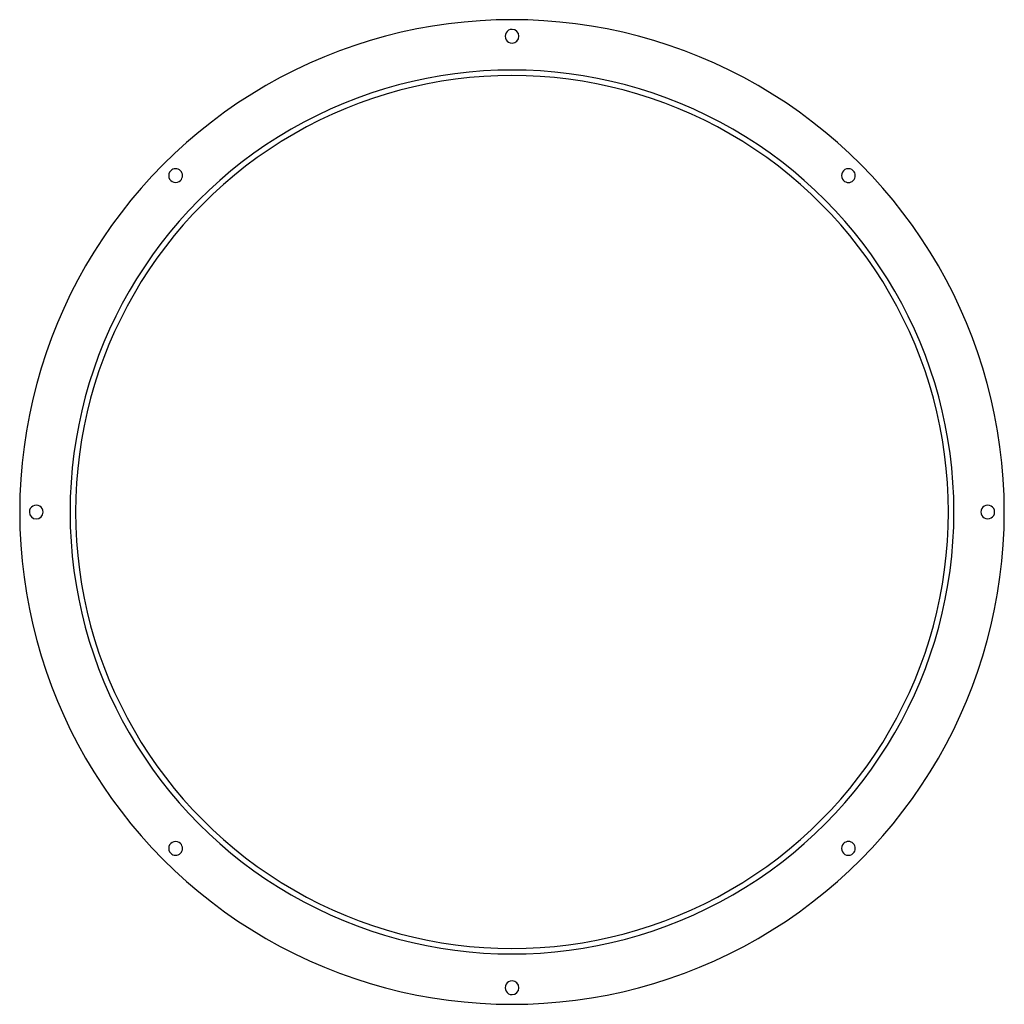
# Model space of a CAD drawing. Header units: millimetres. Extents: x -357 to 357, y -357 to 357.
import ezdxf

# ---------------------------------------------------------------- set-up
doc = ezdxf.new("R2010")
doc.units = ezdxf.units.MM
doc.layers.add('THICK', color=7, linetype='Continuous')

msp = doc.modelspace()

# ---------------------------------------------------------------- linework, layer by layer
at = {"layer": 'THICK'}
for centre, radius, start, end in [((0, 0), 357, 0, 180.00002), ((0, 345), 5, 89.99998, 270.00002), ((0, 345), 5, 270.00002, 89.99998), ((0, 0), 320.5, 0, 180.00002), ((0, 0), 316.5, 0, 180.00002), ((-243.95, 243.95), 5, 134.99997, 315.00001), ((-243.95, 243.95), 5, 315.00001, 134.99997), ((243.95, 243.95), 5, 44.99999, 225.00003), ((243.95, 243.95), 5, 225.00003, 44.99999), ((0, 0), 357, 179.99998, 0), ((-345, 0), 5, 0, 180.00002), ((-345, 0), 5, 180.00002, 0), ((0, 0), 320.5, 179.99998, 0), ((0, 0), 316.5, 179.99998, 0), ((345, 0), 5, 0, 180.00002), ((345, 0), 5, 179.99998, 0), ((-243.95, -243.95), 5, 44.99999, 225.00003), ((-243.95, -243.95), 5, 225.00003, 44.99999), ((243.95, -243.95), 5, 134.99997, 315.00001), ((243.95, -243.95), 5, 315.00001, 134.99997), ((0, -345), 5, 89.99998, 270.00002), ((0, -345), 5, 270.00002, 89.99998)]:
    msp.add_arc(centre, radius, start, end, dxfattribs=at)

doc.saveas('drawing.dxf')
